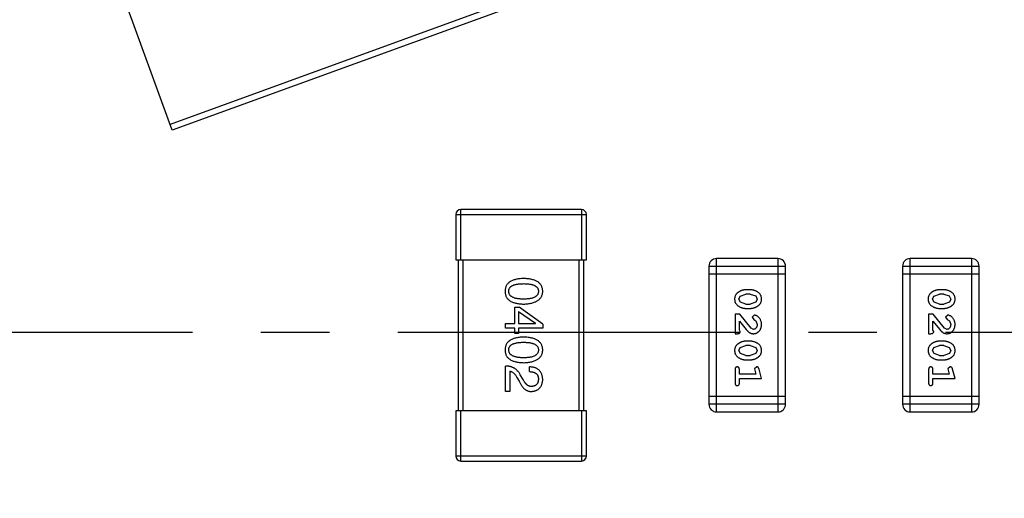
# Model space of a CAD drawing. Header units: inches. Extents: x 13 to 158, y -30 to 56.
# Tile 79 of 84: x 144.89 to 148.81, y 12.63 to 14.53. Entities that reach past the tile are written whole.
import ezdxf

# ---------------------------------------------------------------- set-up
doc = ezdxf.new("R2010")
doc.units = ezdxf.units.IN
doc.header["$LTSCALE"] = 1.21
doc.header["$MEASUREMENT"] = 0
doc.header["$PDMODE"] = 3
doc.header["$PDSIZE"] = 0.3125
doc.linetypes.add('CENTER', pattern=[0.6, 0.375, -0.075, 0.075, -0.075])
doc.layers.get('0').update_dxf_attribs({"linetype": 'CONTINUOUS'})
doc.layers.get('Defpoints').update_dxf_attribs({"linetype": 'CONTINUOUS'})
doc.layers.add('DIM', color=3, linetype='CONTINUOUS')
doc.styles.get("Standard").update_dxf_attribs({"font": 'txt', "width": 0.8})
doc.dimstyles.get("Standard").update_dxf_attribs({"dimtxt": 0.15625, "dimasz": 0.1875, "dimexe": 0.125, "dimexo": 0.0625, "dimgap": 0.09, "dimtad": 0, "dimtih": 1, "dimtoh": 1, "dimzin": 4, "dimdsep": 46, "dimtxsty": 'Standard', "dimblk": '_FILLED', "dimblk1": '_FILLED', "dimblk2": '_FILLED', "dimcen": 0.09, "dimazin": 1, "dimtp": 0.01, "dimtm": 0.01, "dimtfac": 1, "dimtofl": 0, "dimtmove": 0, "dimatfit": 3, "dimldrblk": '_FILLED', "dimfxl": 1, "dimtolj": 1, "dimtzin": 4, "dimarcsym": 0})

# ---------------------------------------------------------------- blocks, each defined once
blk = doc.blocks.new('_FILLED')
at = {"color": 0, "linetype": 'ByBlock'}
blk.add_solid([(0, 0), (-1, 0.1667), (-1, -0.1667)], dxfattribs=at)
blk = doc.blocks.new('*D12')
at = {"layer": 'Defpoints', "color": 0}
for p in [(152.6733, 13.2855), (154.8275, 13.2855), (143.1974, 2.2476)]:
    blk.add_point(p, dxfattribs=at)
at = {"layer": 'DIM', "color": 0, "lineweight": -2}
for p, q in [((152.7358, 13.2855), (154.9525, 13.2855)), ((154.8275, 12.2855), (154.8275, 9.1232)), ((154.8275, 3.2476), (154.8275, 6.4099)), ((143.2599, 2.2476), (154.9525, 2.2476))]:
    blk.add_line(p, q, dxfattribs=at)
for p, rotation in [((154.8275, 13.2855), 90), ((154.8275, 2.2476), 270)]:
    blk.add_blockref('_FILLED', p, dxfattribs=dict(at, rotation=rotation))
at = {"layer": 'DIM', "color": 0, "insert": (154.8275, 7.7666), "char_height": 1, "attachment_point": 5, "rotation": 90}
blk.add_mtext('\\A1;11.04', dxfattribs=at)
blk = doc.blocks.new('*D13')
at = {"layer": 'Defpoints', "color": 0}
for p in [(143.1961, 24.3248), (154.8275, 24.3248), (152.6733, 13.2855)]:
    blk.add_point(p, dxfattribs=at)
at = {"layer": 'DIM', "color": 0, "lineweight": -2}
for p, q in [((143.2586, 24.3248), (154.9525, 24.3248)), ((154.8275, 23.3248), (154.8275, 20.1618)), ((154.8275, 14.2855), (154.8275, 17.4485)), ((152.7358, 13.2855), (154.9525, 13.2855))]:
    blk.add_line(p, q, dxfattribs=at)
for p, rotation in [((154.8275, 24.3248), 90), ((154.8275, 13.2855), 270)]:
    blk.add_blockref('_FILLED', p, dxfattribs=dict(at, rotation=rotation))
at = {"layer": 'DIM', "color": 0, "insert": (154.8275, 18.8052), "char_height": 1, "attachment_point": 5, "rotation": 90}
blk.add_mtext('\\A1;11.04', dxfattribs=at)
blk = doc.blocks.new('*D16')
at = {"layer": 'Defpoints', "color": 0}
for p in [(114.1495, 13.2855), (150.6495, 13.2855), (150.6495, -11.8704)]:
    blk.add_point(p, dxfattribs=at)
at = {"layer": 'DIM', "color": 0, "lineweight": -2}
for p, q in [((114.1495, 13.223), (114.1495, -11.9954)), ((150.6495, 13.223), (150.6495, -11.9954)), ((115.1495, -11.8704), (130.7762, -11.8704)), ((149.6495, -11.8704), (134.0229, -11.8704))]:
    blk.add_line(p, q, dxfattribs=at)
at = {"layer": 'DIM', "color": 0, "lineweight": -2, "rotation": 180}
blk.add_blockref('_FILLED', (114.1495, -11.8704), dxfattribs=at)
at = {"layer": 'DIM', "color": 0, "lineweight": -2}
blk.add_blockref('_FILLED', (150.6495, -11.8704), dxfattribs=at)
at = {"layer": 'DIM', "color": 0, "insert": (132.3995, -11.8704), "char_height": 1, "attachment_point": 5}
blk.add_mtext('\\A1;36.50', dxfattribs=at)
blk = doc.blocks.new('*D17')
at = {"layer": 'Defpoints', "color": 0}
for p in [(114.4032, 19.1418), (111.869, 15.6788), (111.5494, 13.2855), (132.3995, 13.2855), (152.6733, 13.2855)]:
    blk.add_point(p, dxfattribs=at)
at = {"layer": 'DIM', "color": 0, "lineweight": -2}
blk.add_line((114.3438, 19.1612), (112.6256, 19.7203), dxfattribs=at)
for start, end in [(164.74645, 168.51927), (173.45493, 177.22774)]:
    blk.add_arc((132.3995, 13.2855), 20.6696, start, end, dxfattribs=at)
for p, rotation in [((112.7445, 19.6816), 73.36032661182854), ((111.73, 13.2855), 268.6138716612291)]:
    blk.add_blockref('_FILLED', p, dxfattribs=dict(at, rotation=rotation))
at = {"layer": 'DIM', "color": 0, "insert": (111.9852, 16.5235), "char_height": 1, "attachment_point": 5, "rotation": 80.9871}
blk.add_mtext('\\A1;18%%d', dxfattribs=at)
blk = doc.blocks.new('*D19')
at = {"layer": 'Defpoints', "color": 0}
for p in [(139.5745, 27.0241), (153.8441, 13.2855), (157.4014, 13.2855)]:
    blk.add_point(p, dxfattribs=at)
at = {"layer": 'DIM', "color": 0, "lineweight": -2}
for p, q in [((139.637, 27.0241), (157.5264, 27.0241)), ((157.4014, 26.0241), (157.4014, 21.3114)), ((157.4014, 14.2855), (157.4014, 18.9981)), ((153.9066, 13.2855), (157.5264, 13.2855))]:
    blk.add_line(p, q, dxfattribs=at)
for p, rotation in [((157.4014, 27.0241), 90), ((157.4014, 13.2855), 270)]:
    blk.add_blockref('_FILLED', p, dxfattribs=dict(at, rotation=rotation))
at = {"layer": 'DIM', "color": 0, "insert": (157.4014, 20.1548), "char_height": 1, "attachment_point": 5, "rotation": 90}
blk.add_mtext('\\A1;13.7', dxfattribs=at)

msp = doc.modelspace()

# ---------------------------------------------------------------- linework, layer by layer
at = {"color": 6, "linetype": 'Continuous'}
for p, q in [((145.5002, 14.0884), (142.8838, 21.277)), ((148.1228, 15.0695), (145.4917, 14.1119)), ((147.5675, 14.8408), (145.5002, 14.0884)), ((146.6275, 13.7534), (146.6275, 13.5734)), ((146.6275, 13.7534), (147.1475, 13.7534)), ((146.6475, 13.5734), (146.6475, 13.7734)), ((147.1275, 13.7734), (146.6475, 13.7734)), ((147.1275, 13.7734), (147.1275, 13.5734)), ((147.1475, 13.5734), (147.1475, 13.7534)), ((146.6275, 13.5734), (147.1475, 13.5734)), ((146.6375, 13.5734), (146.6375, 12.9734)), ((146.6575, 12.9734), (146.6575, 13.5734)), ((147.1175, 13.5734), (147.1175, 12.9734)), ((147.1375, 12.9734), (147.1375, 13.5734)), ((147.9094, 13.5782), (147.6656, 13.5782)), ((147.6656, 12.9686), (147.6656, 13.5782)), ((147.9094, 13.5782), (147.9094, 12.9686)), ((148.6794, 13.5782), (148.4356, 13.5782)), ((148.4356, 12.9686), (148.4356, 13.5782)), ((148.6794, 13.5782), (148.6794, 12.9686)), ((147.6351, 13.5478), (147.9399, 13.5478)), ((147.6351, 13.5478), (147.6351, 12.9991)), ((147.6351, 13.5173), (147.9399, 13.5173)), ((147.9399, 12.9991), (147.9399, 13.5478)), ((148.4051, 13.5478), (148.7099, 13.5478)), ((148.4051, 13.5478), (148.4051, 12.9991)), ((148.4051, 13.5173), (148.7099, 13.5173)), ((148.7099, 12.9991), (148.7099, 13.5478)), ((147.7598, 13.4294), (147.7821, 13.4371)), ((147.7995, 13.4544), (147.7818, 13.4544)), ((147.7993, 13.4371), (147.7821, 13.4371)), ((147.7993, 13.4371), (147.8211, 13.4298)), ((148.5298, 13.4294), (148.5521, 13.4371)), ((148.5695, 13.4544), (148.5518, 13.4544)), ((148.5693, 13.4371), (148.5521, 13.4371)), ((148.5693, 13.4371), (148.591, 13.4298)), ((147.7545, 13.4173), (147.7598, 13.4294)), ((147.7603, 13.405), (147.7545, 13.4173)), ((147.7821, 13.3977), (147.7603, 13.405)), ((147.7821, 13.3977), (147.7993, 13.3977)), ((147.8216, 13.4053), (147.7993, 13.3977)), ((147.8211, 13.4298), (147.8269, 13.4174)), ((147.8269, 13.4174), (147.8216, 13.4053)), ((148.5245, 13.4173), (148.5298, 13.4294)), ((148.5303, 13.405), (148.5245, 13.4173)), ((148.5521, 13.3977), (148.5303, 13.405)), ((148.5521, 13.3977), (148.5693, 13.3977)), ((148.5916, 13.4053), (148.5693, 13.3977)), ((148.591, 13.4298), (148.5968, 13.4174)), ((148.5968, 13.4174), (148.5916, 13.4053)), ((146.8623, 13.3203), (146.8623, 13.3851)), ((146.8623, 13.3851), (146.8803, 13.3851)), ((146.8778, 13.3679), (146.8778, 13.3203)), ((146.8778, 13.3679), (146.9451, 13.3211)), ((146.9737, 13.3179), (146.8803, 13.3851)), ((147.7818, 13.3804), (147.7995, 13.3804)), ((148.5518, 13.3804), (148.5695, 13.3804)), ((146.8262, 13.3023), (146.8262, 13.3203)), ((146.8262, 13.3203), (146.8623, 13.3203)), ((146.8778, 13.3203), (146.9451, 13.3203)), ((146.9451, 13.3203), (146.9451, 13.3211)), ((147.7576, 13.3568), (147.7388, 13.3568)), ((147.7388, 13.3568), (147.7388, 13.2797)), ((147.7561, 13.2939), (147.7561, 13.3301)), ((147.7561, 13.3301), (147.7831, 13.2965)), ((147.8026, 13.3018), (147.7576, 13.3568)), ((147.8148, 13.3537), (147.8064, 13.3449)), ((147.8064, 13.3449), (147.813, 13.3364)), ((147.813, 13.3364), (147.8215, 13.3314)), ((147.8215, 13.3314), (147.8269, 13.3165)), ((148.5276, 13.3568), (148.5087, 13.3568)), ((148.5087, 13.3568), (148.5087, 13.2797)), ((148.5261, 13.2939), (148.5261, 13.3301)), ((148.5261, 13.3301), (148.5531, 13.2965)), ((148.5726, 13.3018), (148.5276, 13.3568)), ((148.5848, 13.3537), (148.5764, 13.3449)), ((148.5764, 13.3449), (148.583, 13.3364)), ((148.583, 13.3364), (148.5915, 13.3314)), ((148.5915, 13.3314), (148.5968, 13.3165)), ((146.8623, 13.3023), (146.8262, 13.3023)), ((146.8623, 13.2802), (146.8623, 13.3023)), ((146.8778, 13.2802), (146.8623, 13.2802)), ((146.8778, 13.3023), (146.8778, 13.2802)), ((146.9737, 13.3023), (146.8778, 13.3023)), ((146.9737, 13.3179), (146.9737, 13.3023)), ((147.7388, 13.2797), (147.7466, 13.2797)), ((147.7592, 13.2884), (147.7561, 13.2939)), ((147.8123, 13.297), (147.8026, 13.3018)), ((148.5087, 13.2797), (148.5166, 13.2797)), ((148.5292, 13.2884), (148.5261, 13.2939)), ((148.5823, 13.297), (148.5726, 13.3018)), ((147.7995, 13.2499), (147.7818, 13.2499)), ((148.5695, 13.2499), (148.5518, 13.2499)), ((147.7545, 13.2128), (147.7598, 13.2249)), ((147.7603, 13.2005), (147.7545, 13.2128)), ((147.7598, 13.2249), (147.7821, 13.2325)), ((147.7821, 13.1932), (147.7603, 13.2005)), ((147.7993, 13.2325), (147.7821, 13.2325)), ((147.7993, 13.2325), (147.8211, 13.2253)), ((147.8216, 13.2008), (147.7993, 13.1932)), ((147.8211, 13.2253), (147.8269, 13.2129)), ((147.8269, 13.2129), (147.8216, 13.2008)), ((148.5245, 13.2128), (148.5298, 13.2249)), ((148.5303, 13.2005), (148.5245, 13.2128)), ((148.5298, 13.2249), (148.5521, 13.2325)), ((148.5521, 13.1932), (148.5303, 13.2005)), ((148.5693, 13.2325), (148.5521, 13.2325)), ((148.5693, 13.2325), (148.591, 13.2253)), ((148.5916, 13.2008), (148.5693, 13.1932)), ((148.591, 13.2253), (148.5968, 13.2129)), ((148.5968, 13.2129), (148.5916, 13.2008)), ((147.7818, 13.1759), (147.7995, 13.1759)), ((147.7821, 13.1932), (147.7993, 13.1932)), ((148.5518, 13.1759), (148.5695, 13.1759)), ((148.5521, 13.1932), (148.5693, 13.1932)), ((146.8262, 13.0503), (146.8262, 13.1511)), ((146.8434, 13.1306), (146.8434, 13.0503)), ((146.9205, 13.129), (146.9205, 13.1478)), ((147.7388, 13.1366), (147.7388, 13.0847)), ((147.7561, 13.1193), (147.7561, 13.1366)), ((147.8251, 13.1476), (147.8158, 13.1397)), ((147.8158, 13.1397), (147.8169, 13.1343)), ((147.8169, 13.1343), (147.821, 13.1193)), ((147.8442, 13.102), (147.8343, 13.1385)), ((148.5087, 13.1366), (148.5087, 13.0847)), ((148.5261, 13.1193), (148.5261, 13.1366)), ((148.5951, 13.1476), (148.5858, 13.1397)), ((148.5858, 13.1397), (148.5869, 13.1343)), ((148.5869, 13.1343), (148.591, 13.1193)), ((148.6141, 13.102), (148.6043, 13.1385)), ((146.8713, 13.106), (146.8803, 13.0904)), ((146.8959, 13.097), (146.8844, 13.1167)), ((147.821, 13.1193), (147.7561, 13.1193)), ((147.7561, 13.102), (147.8442, 13.102)), ((147.7561, 13.0847), (147.7561, 13.102)), ((148.591, 13.1193), (148.5261, 13.1193)), ((148.5261, 13.102), (148.6141, 13.102)), ((148.5261, 13.0847), (148.5261, 13.102)), ((146.8434, 13.0503), (146.8262, 13.0503)), ((147.9399, 13.0296), (147.6351, 13.0296)), ((148.7099, 13.0296), (148.4051, 13.0296)), ((146.6275, 12.9734), (146.6275, 12.7934)), ((147.1475, 12.9734), (146.6275, 12.9734)), ((146.6475, 12.7734), (146.6475, 12.9734)), ((147.1275, 12.9734), (147.1275, 12.7734)), ((147.1475, 12.7934), (147.1475, 12.9734)), ((147.9399, 12.9991), (147.6351, 12.9991)), ((147.6656, 12.9686), (147.9094, 12.9686)), ((148.7099, 12.9991), (148.4051, 12.9991)), ((148.4356, 12.9686), (148.6794, 12.9686)), ((147.1475, 12.7934), (146.6275, 12.7934)), ((146.6475, 12.7734), (147.1275, 12.7734))]:
    msp.add_line(p, q, dxfattribs=at)
at = {"color": 4, "linetype": 'CENTER', "ltscale": 3}
msp.add_line((111.5494, 13.2855), (152.6733, 13.2855), dxfattribs=at)
at = {"color": 6, "linetype": 'Continuous'}
for centre, radius, start, end in [((146.6475, 13.7534), 0.02, 90, 180), ((147.1275, 13.7534), 0.02, 0, 90), ((147.6656, 13.5478), 0.0305, 90, 180), ((147.9094, 13.5478), 0.0305, 0, 90), ((148.4356, 13.5478), 0.0305, 90, 180), ((148.6794, 13.5478), 0.0305, 0, 90), ((147.6656, 12.9991), 0.0305, 180, 270), ((147.9094, 12.9991), 0.0305, 270, 0), ((148.4356, 12.9991), 0.0305, 180, 270), ((148.6794, 12.9991), 0.0305, 270, 0), ((146.6475, 12.7934), 0.02, 180, 270), ((147.1275, 12.7934), 0.02, 270, 0)]:
    msp.add_arc(centre, radius, start, end, dxfattribs=at)
for points, knots in [([(146.8975, 13.4992), (146.8946, 13.4991), (146.8889, 13.4989), (146.8806, 13.4981), (146.8728, 13.497), (146.8657, 13.4955), (146.8591, 13.4936), (146.853, 13.4914), (146.8475, 13.4888), (146.8426, 13.4858), (146.8382, 13.4824), (146.8344, 13.4787), (146.8312, 13.4745), (146.8285, 13.47), (146.8265, 13.4651), (146.825, 13.4599), (146.824, 13.4542), (146.8238, 13.4504), (146.8237, 13.4484)], [0, 0, 0, 0, 0.087693, 0.170223, 0.247496, 0.319826, 0.387768, 0.451403, 0.511459, 0.568358, 0.622671, 0.675251, 0.726739, 0.778422, 0.830759, 0.884394, 0.940865, 1, 1, 1, 1]), ([(146.8385, 13.4484), (146.8385, 13.4496), (146.8386, 13.452), (146.8393, 13.4555), (146.8405, 13.4587), (146.8422, 13.4617), (146.8442, 13.4645), (146.8468, 13.467), (146.8498, 13.4692), (146.8533, 13.4712), (146.8572, 13.473), (146.8616, 13.4746), (146.8665, 13.4758), (146.8718, 13.4769), (146.8776, 13.4777), (146.8838, 13.4783), (146.8905, 13.4786), (146.8951, 13.4787), (146.8975, 13.4787)], [0, 0, 0, 0, 0.049766, 0.097012, 0.143225, 0.188786, 0.235079, 0.282962, 0.333687, 0.387747, 0.445963, 0.508657, 0.576545, 0.649868, 0.72822, 0.812712, 0.903543, 1, 1, 1, 1]), ([(146.9737, 13.4484), (146.9737, 13.4504), (146.9735, 13.4542), (146.9725, 13.4599), (146.9709, 13.4651), (146.9688, 13.47), (146.966, 13.4746), (146.9627, 13.4787), (146.9588, 13.4824), (146.9543, 13.4858), (146.9492, 13.4888), (146.9435, 13.4914), (146.9372, 13.4937), (146.9304, 13.4955), (146.923, 13.497), (146.915, 13.4981), (146.9065, 13.4989), (146.9006, 13.4991), (146.8975, 13.4992)], [0, 0, 0, 0, 0.057911, 0.113262, 0.165956, 0.217443, 0.268511, 0.319665, 0.372, 0.426129, 0.483365, 0.543779, 0.607756, 0.676562, 0.749704, 0.827713, 0.911177, 1, 1, 1, 1]), ([(146.8975, 13.4787), (146.8999, 13.4787), (146.9045, 13.4786), (146.9112, 13.4783), (146.9174, 13.4777), (146.9232, 13.4769), (146.9285, 13.4758), (146.9334, 13.4746), (146.9378, 13.473), (146.9417, 13.4712), (146.9452, 13.4692), (146.9482, 13.467), (146.9508, 13.4644), (146.9529, 13.4617), (146.9546, 13.4587), (146.9557, 13.4555), (146.9564, 13.452), (146.9565, 13.4496), (146.9565, 13.4484)], [0, 0, 0, 0, 0.096452, 0.187278, 0.271765, 0.350519, 0.423437, 0.491321, 0.554011, 0.612224, 0.666281, 0.717003, 0.764884, 0.811423, 0.856783, 0.902993, 0.950236, 1, 1, 1, 1]), ([(146.8237, 13.4484), (146.8238, 13.4464), (146.824, 13.4425), (146.825, 13.4369), (146.8265, 13.4316), (146.8285, 13.4267), (146.8312, 13.4222), (146.8344, 13.4181), (146.8382, 13.4143), (146.8426, 13.4109), (146.8475, 13.4079), (146.853, 13.4053), (146.8591, 13.4031), (146.8657, 13.4012), (146.8728, 13.3997), (146.8806, 13.3986), (146.8889, 13.3979), (146.8946, 13.3977), (146.8975, 13.3976)], [0, 0, 0, 0, 0.059134, 0.115603, 0.169236, 0.221572, 0.273254, 0.32474, 0.377319, 0.431815, 0.488555, 0.548609, 0.612242, 0.680182, 0.75251, 0.829782, 0.91231, 1, 1, 1, 1]), ([(146.8975, 13.4172), (146.8952, 13.4172), (146.8906, 13.4173), (146.884, 13.4177), (146.8778, 13.4183), (146.8721, 13.4191), (146.8669, 13.4202), (146.862, 13.4215), (146.8576, 13.4231), (146.8537, 13.4249), (146.8502, 13.427), (146.8472, 13.4293), (146.8446, 13.4319), (146.8424, 13.4347), (146.8408, 13.4378), (146.8395, 13.4411), (146.8387, 13.4447), (146.8386, 13.4471), (146.8385, 13.4484)], [0, 0, 0, 0, 0.094834, 0.184067, 0.267029, 0.344713, 0.417334, 0.484367, 0.546941, 0.604717, 0.65953, 0.710539, 0.759381, 0.806382, 0.853027, 0.900623, 0.949121, 1, 1, 1, 1]), ([(146.8975, 13.3976), (146.9005, 13.3977), (146.9064, 13.3979), (146.9149, 13.3988), (146.9228, 13.4), (146.9301, 13.4015), (146.9369, 13.4034), (146.9431, 13.4057), (146.9488, 13.4083), (146.9538, 13.4114), (146.9584, 13.4147), (146.9623, 13.4185), (146.9657, 13.4226), (146.9685, 13.427), (146.9707, 13.4319), (146.9723, 13.437), (146.9734, 13.4426), (146.9736, 13.4464), (146.9737, 13.4484)], [0, 0, 0, 0, 0.088475, 0.171606, 0.249595, 0.322626, 0.391327, 0.455765, 0.516374, 0.573675, 0.628522, 0.681161, 0.732559, 0.783563, 0.83504, 0.887639, 0.942585, 1, 1, 1, 1]), ([(146.9565, 13.4484), (146.9565, 13.4471), (146.9564, 13.4447), (146.9557, 13.4411), (146.9546, 13.4378), (146.9529, 13.4347), (146.9508, 13.4319), (146.9483, 13.4293), (146.9452, 13.427), (146.9417, 13.4249), (146.9378, 13.4231), (146.9334, 13.4215), (146.9285, 13.4202), (146.9232, 13.4191), (146.9174, 13.4183), (146.9112, 13.4177), (146.9045, 13.4173), (146.8999, 13.4172), (146.8975, 13.4172)], [0, 0, 0, 0, 0.050604, 0.098688, 0.145699, 0.191791, 0.238625, 0.286717, 0.337546, 0.391814, 0.449755, 0.512106, 0.579685, 0.652048, 0.730262, 0.814146, 0.904281, 1, 1, 1, 1]), ([(147.7818, 13.4544), (147.7807, 13.4543), (147.7786, 13.4543), (147.7754, 13.454), (147.7723, 13.4535), (147.7692, 13.4528), (147.7662, 13.4519), (147.7632, 13.4508), (147.7602, 13.4496), (147.7573, 13.4481), (147.7546, 13.4465), (147.752, 13.4449), (147.7497, 13.4432), (147.7476, 13.4416), (147.7458, 13.4399), (147.7441, 13.4382), (147.7427, 13.4365), (147.7411, 13.4341), (147.7395, 13.4309), (147.7382, 13.4267), (147.7373, 13.4221), (147.7372, 13.419), (147.7372, 13.4173)], [0, 0, 0, 0, 0.049886, 0.09882, 0.148132, 0.19689, 0.246038, 0.295176, 0.345305, 0.395692, 0.445312, 0.491875, 0.535813, 0.577009, 0.616081, 0.652689, 0.687585, 0.720206, 0.785062, 0.85223, 0.923759, 1, 1, 1, 1]), ([(147.8442, 13.4176), (147.8441, 13.419), (147.844, 13.4218), (147.8433, 13.4259), (147.8422, 13.4297), (147.8406, 13.4333), (147.8386, 13.4366), (147.8361, 13.4397), (147.8331, 13.4424), (147.8297, 13.4449), (147.8261, 13.4471), (147.8224, 13.449), (147.8187, 13.4507), (147.815, 13.452), (147.8112, 13.4531), (147.8073, 13.4538), (147.8034, 13.4543), (147.8009, 13.4543), (147.7995, 13.4544)], [0, 0, 0, 0, 0.06692, 0.130834, 0.19258, 0.252759, 0.312631, 0.373411, 0.436359, 0.501894, 0.568244, 0.632472, 0.69556, 0.757163, 0.818592, 0.878885, 0.939235, 1, 1, 1, 1]), ([(148.5518, 13.4544), (148.5507, 13.4543), (148.5486, 13.4543), (148.5454, 13.454), (148.5423, 13.4535), (148.5392, 13.4528), (148.5361, 13.4519), (148.5332, 13.4508), (148.5302, 13.4496), (148.5273, 13.4481), (148.5246, 13.4465), (148.522, 13.4449), (148.5197, 13.4432), (148.5176, 13.4416), (148.5158, 13.4399), (148.5141, 13.4382), (148.5127, 13.4365), (148.5111, 13.4341), (148.5095, 13.4309), (148.5081, 13.4267), (148.5073, 13.4221), (148.5072, 13.419), (148.5072, 13.4173)], [0, 0, 0, 0, 0.049886, 0.09882, 0.148132, 0.19689, 0.246038, 0.295176, 0.345305, 0.395692, 0.445312, 0.491875, 0.535813, 0.577009, 0.616081, 0.652689, 0.687585, 0.720206, 0.785062, 0.85223, 0.923759, 1, 1, 1, 1]), ([(148.6141, 13.4176), (148.6141, 13.419), (148.614, 13.4218), (148.6133, 13.4259), (148.6122, 13.4297), (148.6106, 13.4333), (148.6086, 13.4366), (148.606, 13.4397), (148.6031, 13.4424), (148.5997, 13.4449), (148.5961, 13.4471), (148.5924, 13.449), (148.5887, 13.4507), (148.5849, 13.452), (148.5811, 13.4531), (148.5773, 13.4538), (148.5734, 13.4543), (148.5708, 13.4543), (148.5695, 13.4544)], [0, 0, 0, 0, 0.06692, 0.130834, 0.19258, 0.252759, 0.312631, 0.373411, 0.436359, 0.501894, 0.568244, 0.632472, 0.69556, 0.757163, 0.818592, 0.878885, 0.939235, 1, 1, 1, 1]), ([(147.7372, 13.4173), (147.7372, 13.4159), (147.7373, 13.4131), (147.738, 13.409), (147.7391, 13.4051), (147.7407, 13.4016), (147.7427, 13.3982), (147.7453, 13.3952), (147.7482, 13.3924), (147.7516, 13.3899), (147.7552, 13.3877), (147.7589, 13.3858), (147.7626, 13.3841), (147.7663, 13.3828), (147.7702, 13.3817), (147.774, 13.381), (147.7779, 13.3805), (147.7805, 13.3805), (147.7818, 13.3804)], [0, 0, 0, 0, 0.067217, 0.131051, 0.19272, 0.252824, 0.312745, 0.373449, 0.436041, 0.501494, 0.567761, 0.632087, 0.695096, 0.757109, 0.817993, 0.878657, 0.939311, 1, 1, 1, 1]), ([(147.7995, 13.3804), (147.8006, 13.3804), (147.8028, 13.3805), (147.806, 13.3808), (147.8091, 13.3813), (147.8122, 13.382), (147.8152, 13.3829), (147.8183, 13.384), (147.8212, 13.3853), (147.8241, 13.3868), (147.8268, 13.3884), (147.8294, 13.39), (147.8317, 13.3917), (147.8338, 13.3934), (147.8357, 13.3951), (147.8373, 13.3968), (147.8387, 13.3985), (147.8403, 13.4009), (147.8419, 13.4041), (147.8432, 13.4082), (147.844, 13.4128), (147.8441, 13.4159), (147.8442, 13.4176)], [0, 0, 0, 0, 0.049855, 0.099516, 0.148482, 0.19758, 0.246804, 0.296268, 0.346517, 0.397047, 0.446826, 0.49336, 0.537801, 0.579207, 0.617974, 0.654833, 0.689171, 0.722088, 0.786392, 0.853518, 0.924186, 1, 1, 1, 1]), ([(148.5072, 13.4173), (148.5072, 13.4159), (148.5073, 13.4131), (148.508, 13.409), (148.5091, 13.4051), (148.5107, 13.4016), (148.5127, 13.3982), (148.5153, 13.3952), (148.5182, 13.3924), (148.5216, 13.3899), (148.5252, 13.3877), (148.5289, 13.3858), (148.5326, 13.3841), (148.5363, 13.3828), (148.5401, 13.3817), (148.544, 13.381), (148.5479, 13.3805), (148.5505, 13.3805), (148.5518, 13.3804)], [0, 0, 0, 0, 0.067217, 0.131051, 0.19272, 0.252824, 0.312745, 0.373449, 0.436041, 0.501494, 0.567761, 0.632087, 0.695096, 0.757109, 0.817993, 0.878657, 0.939311, 1, 1, 1, 1]), ([(148.5695, 13.3804), (148.5706, 13.3804), (148.5728, 13.3805), (148.5759, 13.3808), (148.5791, 13.3813), (148.5822, 13.382), (148.5852, 13.3829), (148.5882, 13.384), (148.5912, 13.3853), (148.5941, 13.3868), (148.5968, 13.3884), (148.5994, 13.39), (148.6017, 13.3917), (148.6038, 13.3934), (148.6057, 13.3951), (148.6073, 13.3968), (148.6087, 13.3985), (148.6103, 13.4009), (148.6119, 13.4041), (148.6132, 13.4082), (148.614, 13.4128), (148.6141, 13.4159), (148.6141, 13.4176)], [0, 0, 0, 0, 0.049855, 0.099516, 0.148482, 0.19758, 0.246804, 0.296268, 0.346517, 0.397047, 0.446826, 0.49336, 0.537801, 0.579207, 0.617974, 0.654833, 0.689171, 0.722088, 0.786392, 0.853518, 0.924186, 1, 1, 1, 1]), ([(147.8442, 13.3164), (147.8441, 13.3181), (147.844, 13.3215), (147.8431, 13.3264), (147.8417, 13.3312), (147.8397, 13.3356), (147.8373, 13.3398), (147.8344, 13.3434), (147.8312, 13.3466), (147.8276, 13.3491), (147.824, 13.3511), (147.8207, 13.3525), (147.8177, 13.3535), (147.8157, 13.3536), (147.8148, 13.3537)], [0, 0, 0, 0, 0.098286, 0.193983, 0.289056, 0.384352, 0.477435, 0.566197, 0.652355, 0.737986, 0.818188, 0.887401, 0.94802, 1, 1, 1, 1]), ([(148.6141, 13.3164), (148.6141, 13.3181), (148.614, 13.3215), (148.6131, 13.3264), (148.6117, 13.3312), (148.6097, 13.3356), (148.6073, 13.3398), (148.6044, 13.3434), (148.6012, 13.3466), (148.5976, 13.3491), (148.594, 13.3511), (148.5907, 13.3525), (148.5877, 13.3535), (148.5857, 13.3536), (148.5848, 13.3537)], [0, 0, 0, 0, 0.098286, 0.193983, 0.289056, 0.384352, 0.477435, 0.566197, 0.652355, 0.737986, 0.818188, 0.887401, 0.94802, 1, 1, 1, 1]), ([(147.7466, 13.2797), (147.7477, 13.2798), (147.7497, 13.2798), (147.7524, 13.2802), (147.7546, 13.2809), (147.7564, 13.282), (147.7577, 13.2833), (147.7586, 13.2848), (147.7591, 13.2865), (147.7592, 13.2878), (147.7592, 13.2884)], [0, 0, 0, 0, 0.1844, 0.34094, 0.473574, 0.586824, 0.690029, 0.789175, 0.890445, 1, 1, 1, 1]), ([(147.7831, 13.2965), (147.7839, 13.2956), (147.7854, 13.2939), (147.7876, 13.2916), (147.7897, 13.2895), (147.7917, 13.2876), (147.7935, 13.286), (147.7953, 13.2846), (147.797, 13.2835), (147.799, 13.2824), (147.8016, 13.2813), (147.8047, 13.2804), (147.808, 13.2798), (147.8103, 13.2798), (147.8114, 13.2797)], [0, 0, 0, 0, 0.103002, 0.197728, 0.285279, 0.365235, 0.437224, 0.502446, 0.560545, 0.611446, 0.707576, 0.80349, 0.900532, 1, 1, 1, 1]), ([(147.8114, 13.2797), (147.8125, 13.2798), (147.8147, 13.2799), (147.8179, 13.2803), (147.821, 13.2811), (147.824, 13.2823), (147.8269, 13.2837), (147.8296, 13.2855), (147.8322, 13.2876), (147.8346, 13.29), (147.8369, 13.2927), (147.8388, 13.2955), (147.8405, 13.2986), (147.8418, 13.3018), (147.8429, 13.3052), (147.8436, 13.3088), (147.8441, 13.3125), (147.8441, 13.3151), (147.8442, 13.3164)], [0, 0, 0, 0, 0.060981, 0.120256, 0.178148, 0.236115, 0.293993, 0.352864, 0.413358, 0.476056, 0.539296, 0.602396, 0.665116, 0.728325, 0.792919, 0.859317, 0.928302, 1, 1, 1, 1]), ([(147.8269, 13.3165), (147.8268, 13.3151), (147.8267, 13.3124), (147.8259, 13.3086), (147.8245, 13.3052), (147.8226, 13.3024), (147.8203, 13.3), (147.8178, 13.2983), (147.8151, 13.2973), (147.8133, 13.2971), (147.8123, 13.297)], [0, 0, 0, 0, 0.156344, 0.299348, 0.4327, 0.561, 0.682299, 0.791883, 0.89611, 1, 1, 1, 1]), ([(148.5166, 13.2797), (148.5177, 13.2798), (148.5197, 13.2798), (148.5224, 13.2802), (148.5246, 13.2809), (148.5263, 13.282), (148.5276, 13.2833), (148.5285, 13.2848), (148.5291, 13.2865), (148.5292, 13.2878), (148.5292, 13.2884)], [0, 0, 0, 0, 0.1844, 0.34094, 0.473574, 0.586824, 0.690029, 0.789175, 0.890445, 1, 1, 1, 1]), ([(148.5531, 13.2965), (148.5539, 13.2956), (148.5553, 13.2939), (148.5576, 13.2916), (148.5597, 13.2895), (148.5617, 13.2876), (148.5635, 13.286), (148.5653, 13.2846), (148.5669, 13.2835), (148.569, 13.2824), (148.5716, 13.2813), (148.5747, 13.2804), (148.578, 13.2798), (148.5803, 13.2798), (148.5814, 13.2797)], [0, 0, 0, 0, 0.103002, 0.197728, 0.285279, 0.365235, 0.437224, 0.502446, 0.560545, 0.611446, 0.707576, 0.80349, 0.900532, 1, 1, 1, 1]), ([(148.5814, 13.2797), (148.5825, 13.2798), (148.5847, 13.2799), (148.5879, 13.2803), (148.591, 13.2811), (148.594, 13.2823), (148.5969, 13.2837), (148.5996, 13.2855), (148.6022, 13.2876), (148.6046, 13.29), (148.6068, 13.2927), (148.6088, 13.2955), (148.6105, 13.2986), (148.6118, 13.3018), (148.6128, 13.3052), (148.6136, 13.3088), (148.6141, 13.3125), (148.6141, 13.3151), (148.6141, 13.3164)], [0, 0, 0, 0, 0.060981, 0.120256, 0.178148, 0.236115, 0.293993, 0.352864, 0.413358, 0.476056, 0.539296, 0.602396, 0.665116, 0.728325, 0.792919, 0.859317, 0.928302, 1, 1, 1, 1]), ([(148.5968, 13.3165), (148.5968, 13.3151), (148.5967, 13.3124), (148.5959, 13.3086), (148.5945, 13.3052), (148.5926, 13.3024), (148.5903, 13.3), (148.5878, 13.2983), (148.5851, 13.2973), (148.5833, 13.2971), (148.5823, 13.297)], [0, 0, 0, 0, 0.156344, 0.299348, 0.4327, 0.561, 0.682299, 0.791883, 0.89611, 1, 1, 1, 1]), ([(146.8975, 13.266), (146.8946, 13.2659), (146.8889, 13.2657), (146.8806, 13.265), (146.8728, 13.2639), (146.8657, 13.2624), (146.8591, 13.2605), (146.853, 13.2582), (146.8475, 13.2557), (146.8426, 13.2526), (146.8382, 13.2493), (146.8344, 13.2455), (146.8312, 13.2414), (146.8285, 13.2369), (146.8265, 13.232), (146.825, 13.2267), (146.824, 13.2211), (146.8238, 13.2172), (146.8237, 13.2152)], [0, 0, 0, 0, 0.087693, 0.170223, 0.247496, 0.319826, 0.387768, 0.451403, 0.511459, 0.568358, 0.622671, 0.675251, 0.726739, 0.778422, 0.830759, 0.884394, 0.940865, 1, 1, 1, 1]), ([(146.8385, 13.2152), (146.8385, 13.2164), (146.8386, 13.2188), (146.8393, 13.2223), (146.8405, 13.2256), (146.8422, 13.2285), (146.8442, 13.2313), (146.8468, 13.2338), (146.8498, 13.2361), (146.8533, 13.2381), (146.8572, 13.2399), (146.8616, 13.2414), (146.8665, 13.2426), (146.8718, 13.2438), (146.8776, 13.2446), (146.8838, 13.2451), (146.8905, 13.2455), (146.8951, 13.2455), (146.8975, 13.2455)], [0, 0, 0, 0, 0.049766, 0.097012, 0.143225, 0.188786, 0.235079, 0.282962, 0.333687, 0.387747, 0.445963, 0.508657, 0.576545, 0.649868, 0.72822, 0.812712, 0.903543, 1, 1, 1, 1]), ([(146.9737, 13.2152), (146.9737, 13.2172), (146.9735, 13.2211), (146.9725, 13.2267), (146.9709, 13.232), (146.9688, 13.2369), (146.966, 13.2414), (146.9627, 13.2455), (146.9588, 13.2493), (146.9543, 13.2526), (146.9492, 13.2557), (146.9435, 13.2582), (146.9372, 13.2605), (146.9304, 13.2624), (146.923, 13.2639), (146.915, 13.265), (146.9065, 13.2657), (146.9006, 13.2659), (146.8975, 13.266)], [0, 0, 0, 0, 0.057911, 0.113262, 0.165956, 0.217443, 0.268511, 0.319665, 0.372, 0.426129, 0.483365, 0.543779, 0.607756, 0.676562, 0.749704, 0.827713, 0.911177, 1, 1, 1, 1]), ([(146.8975, 13.2455), (146.8999, 13.2455), (146.9045, 13.2455), (146.9112, 13.2451), (146.9174, 13.2445), (146.9232, 13.2438), (146.9285, 13.2426), (146.9334, 13.2414), (146.9378, 13.2399), (146.9417, 13.2381), (146.9452, 13.2361), (146.9482, 13.2338), (146.9508, 13.2313), (146.9529, 13.2286), (146.9546, 13.2256), (146.9557, 13.2223), (146.9564, 13.2188), (146.9565, 13.2164), (146.9565, 13.2152)], [0, 0, 0, 0, 0.096452, 0.187278, 0.271765, 0.350519, 0.423437, 0.491321, 0.554011, 0.612224, 0.666281, 0.717003, 0.764884, 0.811423, 0.856783, 0.902993, 0.950236, 1, 1, 1, 1]), ([(147.7818, 13.2499), (147.7807, 13.2498), (147.7786, 13.2498), (147.7754, 13.2495), (147.7723, 13.249), (147.7692, 13.2483), (147.7662, 13.2474), (147.7632, 13.2463), (147.7602, 13.245), (147.7573, 13.2436), (147.7546, 13.242), (147.752, 13.2404), (147.7497, 13.2387), (147.7476, 13.2371), (147.7458, 13.2354), (147.7441, 13.2337), (147.7427, 13.2319), (147.7411, 13.2296), (147.7395, 13.2264), (147.7382, 13.2222), (147.7373, 13.2176), (147.7372, 13.2144), (147.7372, 13.2128)], [0, 0, 0, 0, 0.049886, 0.09882, 0.148132, 0.19689, 0.246038, 0.295176, 0.345305, 0.395692, 0.445312, 0.491875, 0.535813, 0.577009, 0.616081, 0.652689, 0.687585, 0.720206, 0.785062, 0.85223, 0.923759, 1, 1, 1, 1]), ([(147.8442, 13.2131), (147.8441, 13.2145), (147.844, 13.2173), (147.8433, 13.2214), (147.8422, 13.2252), (147.8406, 13.2288), (147.8386, 13.2321), (147.8361, 13.2351), (147.8331, 13.2379), (147.8297, 13.2404), (147.8261, 13.2426), (147.8224, 13.2445), (147.8187, 13.2462), (147.815, 13.2475), (147.8112, 13.2486), (147.8073, 13.2493), (147.8034, 13.2498), (147.8009, 13.2498), (147.7995, 13.2499)], [0, 0, 0, 0, 0.06692, 0.130834, 0.19258, 0.252759, 0.312631, 0.373411, 0.436359, 0.501894, 0.568244, 0.632472, 0.69556, 0.757163, 0.818592, 0.878885, 0.939235, 1, 1, 1, 1]), ([(148.5518, 13.2499), (148.5507, 13.2498), (148.5486, 13.2498), (148.5454, 13.2495), (148.5423, 13.249), (148.5392, 13.2483), (148.5361, 13.2474), (148.5332, 13.2463), (148.5302, 13.245), (148.5273, 13.2436), (148.5246, 13.242), (148.522, 13.2404), (148.5197, 13.2387), (148.5176, 13.2371), (148.5158, 13.2354), (148.5141, 13.2337), (148.5127, 13.2319), (148.5111, 13.2296), (148.5095, 13.2264), (148.5081, 13.2222), (148.5073, 13.2176), (148.5072, 13.2144), (148.5072, 13.2128)], [0, 0, 0, 0, 0.049886, 0.09882, 0.148132, 0.19689, 0.246038, 0.295176, 0.345305, 0.395692, 0.445312, 0.491875, 0.535813, 0.577009, 0.616081, 0.652689, 0.687585, 0.720206, 0.785062, 0.85223, 0.923759, 1, 1, 1, 1]), ([(148.6141, 13.2131), (148.6141, 13.2145), (148.614, 13.2173), (148.6133, 13.2214), (148.6122, 13.2252), (148.6106, 13.2288), (148.6086, 13.2321), (148.606, 13.2351), (148.6031, 13.2379), (148.5997, 13.2404), (148.5961, 13.2426), (148.5924, 13.2445), (148.5887, 13.2462), (148.5849, 13.2475), (148.5811, 13.2486), (148.5773, 13.2493), (148.5734, 13.2498), (148.5708, 13.2498), (148.5695, 13.2499)], [0, 0, 0, 0, 0.06692, 0.130834, 0.19258, 0.252759, 0.312631, 0.373411, 0.436359, 0.501894, 0.568244, 0.632472, 0.69556, 0.757163, 0.818592, 0.878885, 0.939235, 1, 1, 1, 1]), ([(146.8237, 13.2152), (146.8238, 13.2132), (146.824, 13.2093), (146.825, 13.2037), (146.8265, 13.1985), (146.8285, 13.1936), (146.8312, 13.1891), (146.8344, 13.1849), (146.8382, 13.1812), (146.8426, 13.1778), (146.8475, 13.1748), (146.853, 13.1722), (146.8591, 13.1699), (146.8657, 13.1681), (146.8728, 13.1666), (146.8806, 13.1655), (146.8889, 13.1647), (146.8946, 13.1645), (146.8975, 13.1644)], [0, 0, 0, 0, 0.059134, 0.115603, 0.169236, 0.221572, 0.273254, 0.32474, 0.377319, 0.431815, 0.488555, 0.548609, 0.612242, 0.680182, 0.75251, 0.829782, 0.91231, 1, 1, 1, 1]), ([(146.8975, 13.1841), (146.8952, 13.1841), (146.8906, 13.1841), (146.884, 13.1845), (146.8778, 13.1851), (146.8721, 13.1859), (146.8669, 13.187), (146.862, 13.1884), (146.8576, 13.1899), (146.8537, 13.1917), (146.8502, 13.1938), (146.8472, 13.1962), (146.8446, 13.1987), (146.8424, 13.2015), (146.8408, 13.2046), (146.8395, 13.2079), (146.8387, 13.2115), (146.8386, 13.214), (146.8385, 13.2152)], [0, 0, 0, 0, 0.094834, 0.184067, 0.267029, 0.344713, 0.417334, 0.484367, 0.546941, 0.604717, 0.65953, 0.710539, 0.759381, 0.806382, 0.853027, 0.900623, 0.949121, 1, 1, 1, 1]), ([(146.9565, 13.2152), (146.9565, 13.214), (146.9564, 13.2115), (146.9557, 13.2079), (146.9546, 13.2046), (146.9529, 13.2015), (146.9508, 13.1987), (146.9483, 13.1961), (146.9452, 13.1938), (146.9417, 13.1917), (146.9378, 13.1899), (146.9334, 13.1883), (146.9285, 13.187), (146.9232, 13.1859), (146.9174, 13.1851), (146.9112, 13.1845), (146.9045, 13.1841), (146.8999, 13.1841), (146.8975, 13.1841)], [0, 0, 0, 0, 0.050604, 0.098688, 0.145699, 0.191791, 0.238625, 0.286717, 0.337546, 0.391814, 0.449755, 0.512106, 0.579685, 0.652048, 0.730262, 0.814146, 0.904281, 1, 1, 1, 1]), ([(146.8975, 13.1644), (146.9005, 13.1645), (146.9064, 13.1648), (146.9149, 13.1656), (146.9228, 13.1669), (146.9301, 13.1684), (146.9369, 13.1703), (146.9431, 13.1726), (146.9488, 13.1752), (146.9538, 13.1782), (146.9584, 13.1816), (146.9623, 13.1853), (146.9657, 13.1894), (146.9685, 13.1939), (146.9707, 13.1987), (146.9723, 13.2039), (146.9734, 13.2094), (146.9736, 13.2133), (146.9737, 13.2152)], [0, 0, 0, 0, 0.088475, 0.171606, 0.249595, 0.322626, 0.391327, 0.455765, 0.516374, 0.573675, 0.628522, 0.681161, 0.732559, 0.783563, 0.83504, 0.887639, 0.942585, 1, 1, 1, 1]), ([(147.7372, 13.2128), (147.7372, 13.2114), (147.7373, 13.2085), (147.738, 13.2045), (147.7391, 13.2006), (147.7407, 13.197), (147.7427, 13.1937), (147.7453, 13.1907), (147.7482, 13.1879), (147.7516, 13.1854), (147.7552, 13.1832), (147.7589, 13.1813), (147.7626, 13.1796), (147.7663, 13.1782), (147.7702, 13.1772), (147.774, 13.1764), (147.7779, 13.176), (147.7805, 13.1759), (147.7818, 13.1759)], [0, 0, 0, 0, 0.067217, 0.131051, 0.19272, 0.252824, 0.312745, 0.373449, 0.436041, 0.501494, 0.567761, 0.632087, 0.695096, 0.757109, 0.817993, 0.878657, 0.939311, 1, 1, 1, 1]), ([(147.7995, 13.1759), (147.8006, 13.1759), (147.8028, 13.176), (147.806, 13.1763), (147.8091, 13.1768), (147.8122, 13.1775), (147.8152, 13.1784), (147.8183, 13.1795), (147.8212, 13.1808), (147.8241, 13.1823), (147.8268, 13.1839), (147.8294, 13.1855), (147.8317, 13.1872), (147.8338, 13.1889), (147.8357, 13.1906), (147.8373, 13.1923), (147.8387, 13.194), (147.8403, 13.1964), (147.8419, 13.1995), (147.8432, 13.2037), (147.844, 13.2083), (147.8441, 13.2114), (147.8442, 13.2131)], [0, 0, 0, 0, 0.049855, 0.099516, 0.148482, 0.19758, 0.246804, 0.296268, 0.346517, 0.397047, 0.446826, 0.49336, 0.537801, 0.579207, 0.617974, 0.654833, 0.689171, 0.722088, 0.786392, 0.853518, 0.924186, 1, 1, 1, 1]), ([(148.5072, 13.2128), (148.5072, 13.2114), (148.5073, 13.2085), (148.508, 13.2045), (148.5091, 13.2006), (148.5107, 13.197), (148.5127, 13.1937), (148.5153, 13.1907), (148.5182, 13.1879), (148.5216, 13.1854), (148.5252, 13.1832), (148.5289, 13.1813), (148.5326, 13.1796), (148.5363, 13.1782), (148.5401, 13.1772), (148.544, 13.1764), (148.5479, 13.176), (148.5505, 13.1759), (148.5518, 13.1759)], [0, 0, 0, 0, 0.067217, 0.131051, 0.19272, 0.252824, 0.312745, 0.373449, 0.436041, 0.501494, 0.567761, 0.632087, 0.695096, 0.757109, 0.817993, 0.878657, 0.939311, 1, 1, 1, 1]), ([(148.5695, 13.1759), (148.5706, 13.1759), (148.5728, 13.176), (148.5759, 13.1763), (148.5791, 13.1768), (148.5822, 13.1775), (148.5852, 13.1784), (148.5882, 13.1795), (148.5912, 13.1808), (148.5941, 13.1823), (148.5968, 13.1839), (148.5994, 13.1855), (148.6017, 13.1872), (148.6038, 13.1889), (148.6057, 13.1906), (148.6073, 13.1923), (148.6087, 13.194), (148.6103, 13.1964), (148.6119, 13.1995), (148.6132, 13.2037), (148.614, 13.2083), (148.6141, 13.2114), (148.6141, 13.2131)], [0, 0, 0, 0, 0.049855, 0.099516, 0.148482, 0.19758, 0.246804, 0.296268, 0.346517, 0.397047, 0.446826, 0.49336, 0.537801, 0.579207, 0.617974, 0.654833, 0.689171, 0.722088, 0.786392, 0.853518, 0.924186, 1, 1, 1, 1]), ([(146.8844, 13.1167), (146.8836, 13.118), (146.8821, 13.1207), (146.8796, 13.1246), (146.8769, 13.1281), (146.874, 13.1314), (146.871, 13.1345), (146.8678, 13.1373), (146.8644, 13.1399), (146.8609, 13.1421), (146.8571, 13.1442), (146.8532, 13.1459), (146.8491, 13.1475), (146.8449, 13.1487), (146.8405, 13.1497), (146.8359, 13.1504), (146.8311, 13.1509), (146.8279, 13.151), (146.8262, 13.1511)], [0, 0, 0, 0, 0.065828, 0.130094, 0.192451, 0.254037, 0.313974, 0.373757, 0.433048, 0.492243, 0.551902, 0.611758, 0.672678, 0.734814, 0.798569, 0.863693, 0.930488, 1, 1, 1, 1]), ([(146.8434, 13.1306), (146.8447, 13.1304), (146.8473, 13.1298), (146.8511, 13.1282), (146.8548, 13.126), (146.8583, 13.1232), (146.8618, 13.1198), (146.8651, 13.1158), (146.8683, 13.1112), (146.8703, 13.1078), (146.8713, 13.106)], [0, 0, 0, 0, 0.103034, 0.208166, 0.318255, 0.434664, 0.559728, 0.695394, 0.841708, 1, 1, 1, 1]), ([(146.9737, 13.097), (146.9736, 13.099), (146.9735, 13.103), (146.9726, 13.1087), (146.9715, 13.114), (146.9699, 13.1189), (146.9679, 13.1234), (146.9656, 13.1276), (146.9628, 13.1314), (146.9597, 13.1348), (146.9561, 13.1378), (146.9522, 13.1404), (146.9478, 13.1426), (146.9431, 13.1444), (146.938, 13.1459), (146.9325, 13.1469), (146.9266, 13.1476), (146.9226, 13.1478), (146.9205, 13.1478)], [0, 0, 0, 0, 0.07282, 0.141057, 0.2062, 0.267672, 0.326735, 0.383519, 0.439188, 0.494454, 0.549628, 0.605958, 0.66397, 0.72402, 0.787502, 0.854127, 0.925065, 1, 1, 1, 1]), ([(146.9205, 13.129), (146.9219, 13.1289), (146.9247, 13.1288), (146.9288, 13.1284), (146.9327, 13.1278), (146.9362, 13.1269), (146.9394, 13.1258), (146.9424, 13.1245), (146.9451, 13.123), (146.9475, 13.1212), (146.9497, 13.1193), (146.9515, 13.1171), (146.9531, 13.1147), (146.9544, 13.1121), (146.9553, 13.1092), (146.956, 13.1062), (146.9564, 13.1029), (146.9565, 13.1006), (146.9565, 13.0995)], [0, 0, 0, 0, 0.082594, 0.15978, 0.232961, 0.301462, 0.365595, 0.426678, 0.484662, 0.540809, 0.595146, 0.648401, 0.702272, 0.757102, 0.813447, 0.872233, 0.934055, 1, 1, 1, 1]), ([(147.7474, 13.1476), (147.7468, 13.1476), (147.7456, 13.1475), (147.7439, 13.147), (147.7424, 13.1462), (147.7411, 13.145), (147.74, 13.1434), (147.7393, 13.1415), (147.7388, 13.1392), (147.7388, 13.1375), (147.7388, 13.1366)], [0, 0, 0, 0, 0.115051, 0.223278, 0.329269, 0.437893, 0.554681, 0.682591, 0.83103, 1, 1, 1, 1]), ([(147.7561, 13.1366), (147.756, 13.1375), (147.756, 13.1392), (147.7555, 13.1415), (147.7548, 13.1434), (147.7537, 13.145), (147.7524, 13.1462), (147.7509, 13.147), (147.7492, 13.1475), (147.748, 13.1476), (147.7474, 13.1476)], [0, 0, 0, 0, 0.169102, 0.317658, 0.446239, 0.563118, 0.671828, 0.776546, 0.884858, 1, 1, 1, 1]), ([(147.8343, 13.1385), (147.834, 13.1394), (147.8336, 13.141), (147.8327, 13.143), (147.8318, 13.1447), (147.8308, 13.1459), (147.8296, 13.1467), (147.8283, 13.1472), (147.8267, 13.1476), (147.8257, 13.1476), (147.8251, 13.1476)], [0, 0, 0, 0, 0.187321, 0.344927, 0.475328, 0.579604, 0.674244, 0.773631, 0.882025, 1, 1, 1, 1]), ([(148.5174, 13.1476), (148.5168, 13.1476), (148.5156, 13.1475), (148.5139, 13.147), (148.5124, 13.1462), (148.5111, 13.145), (148.51, 13.1434), (148.5093, 13.1415), (148.5088, 13.1392), (148.5088, 13.1375), (148.5087, 13.1366)], [0, 0, 0, 0, 0.115051, 0.223278, 0.329269, 0.437893, 0.554681, 0.682591, 0.83103, 1, 1, 1, 1]), ([(148.5261, 13.1366), (148.526, 13.1375), (148.526, 13.1392), (148.5255, 13.1415), (148.5248, 13.1434), (148.5237, 13.145), (148.5224, 13.1462), (148.5209, 13.147), (148.5192, 13.1475), (148.518, 13.1476), (148.5174, 13.1476)], [0, 0, 0, 0, 0.169102, 0.317658, 0.446239, 0.563118, 0.671828, 0.776546, 0.884858, 1, 1, 1, 1]), ([(148.6043, 13.1385), (148.604, 13.1394), (148.6035, 13.141), (148.6027, 13.143), (148.6018, 13.1447), (148.6008, 13.1459), (148.5996, 13.1467), (148.5982, 13.1472), (148.5967, 13.1476), (148.5957, 13.1476), (148.5951, 13.1476)], [0, 0, 0, 0, 0.187321, 0.344927, 0.475328, 0.579604, 0.674244, 0.773631, 0.882025, 1, 1, 1, 1]), ([(146.8803, 13.0904), (146.8811, 13.0888), (146.8826, 13.0854), (146.8851, 13.0807), (146.8877, 13.0763), (146.8904, 13.0723), (146.8931, 13.0686), (146.896, 13.0652), (146.8989, 13.0622), (146.902, 13.0595), (146.9051, 13.0571), (146.9083, 13.0551), (146.9116, 13.0535), (146.915, 13.0521), (146.9185, 13.0511), (146.9221, 13.0505), (146.9258, 13.0502), (146.9282, 13.0503), (146.9295, 13.0503)], [0, 0, 0, 0, 0.082731, 0.161257, 0.236138, 0.307554, 0.375712, 0.440848, 0.502916, 0.562567, 0.619798, 0.675716, 0.73039, 0.78386, 0.837315, 0.890547, 0.944917, 1, 1, 1, 1]), ([(146.9303, 13.07), (146.9295, 13.0699), (146.9279, 13.0698), (146.9255, 13.07), (146.9231, 13.0704), (146.9207, 13.071), (146.9185, 13.0719), (146.9162, 13.073), (146.914, 13.0743), (146.9118, 13.0759), (146.9097, 13.0777), (146.9076, 13.0798), (146.9055, 13.0821), (146.9035, 13.0846), (146.9015, 13.0874), (146.8996, 13.0903), (146.8977, 13.0936), (146.8965, 13.0958), (146.8959, 13.097)], [0, 0, 0, 0, 0.052237, 0.103888, 0.155485, 0.207395, 0.259864, 0.31356, 0.369176, 0.4266, 0.486836, 0.550048, 0.61567, 0.685271, 0.75824, 0.834614, 0.915635, 1, 1, 1, 1]), ([(146.9295, 13.0503), (146.9312, 13.0504), (146.9345, 13.0507), (146.9393, 13.0515), (146.9437, 13.0526), (146.9479, 13.0541), (146.9518, 13.0558), (146.9553, 13.0579), (146.9586, 13.0604), (146.9615, 13.0631), (146.9641, 13.0663), (146.9665, 13.0697), (146.9685, 13.0734), (146.9702, 13.0775), (146.9715, 13.0819), (146.9726, 13.0867), (146.9734, 13.0917), (146.9736, 13.0952), (146.9737, 13.097)], [0, 0, 0, 0, 0.070688, 0.137741, 0.201612, 0.262778, 0.321223, 0.378455, 0.434411, 0.490146, 0.546362, 0.603392, 0.662208, 0.723401, 0.787372, 0.85442, 0.925153, 1, 1, 1, 1]), ([(146.9565, 13.0995), (146.9565, 13.0983), (146.9564, 13.0961), (146.956, 13.093), (146.9554, 13.09), (146.9547, 13.0872), (146.9537, 13.0846), (146.9525, 13.0822), (146.9511, 13.0801), (146.9496, 13.0781), (146.9478, 13.0764), (146.9459, 13.0748), (146.9438, 13.0735), (146.9415, 13.0724), (146.9389, 13.0715), (146.9362, 13.0707), (146.9333, 13.0702), (146.9313, 13.07), (146.9303, 13.07)], [0, 0, 0, 0, 0.076112, 0.148436, 0.216883, 0.281466, 0.34298, 0.402356, 0.459881, 0.51546, 0.571111, 0.62658, 0.683162, 0.741007, 0.801404, 0.863825, 0.930544, 1, 1, 1, 1]), ([(147.7388, 13.0847), (147.7388, 13.0838), (147.7388, 13.0821), (147.7393, 13.0798), (147.74, 13.0778), (147.7411, 13.0763), (147.7424, 13.0751), (147.7439, 13.0743), (147.7456, 13.0738), (147.7468, 13.0737), (147.7474, 13.0737)], [0, 0, 0, 0, 0.169012, 0.317488, 0.445429, 0.560977, 0.67065, 0.776666, 0.88492, 1, 1, 1, 1]), ([(147.7474, 13.0737), (147.748, 13.0737), (147.7492, 13.0738), (147.7509, 13.0743), (147.7524, 13.0751), (147.7537, 13.0763), (147.7548, 13.0778), (147.7555, 13.0798), (147.756, 13.0821), (147.756, 13.0838), (147.7561, 13.0847)], [0, 0, 0, 0, 0.11517, 0.223509, 0.328254, 0.438012, 0.553651, 0.682263, 0.830856, 1, 1, 1, 1]), ([(148.5087, 13.0847), (148.5088, 13.0838), (148.5088, 13.0821), (148.5093, 13.0798), (148.51, 13.0778), (148.5111, 13.0763), (148.5124, 13.0751), (148.5139, 13.0743), (148.5156, 13.0738), (148.5168, 13.0737), (148.5174, 13.0737)], [0, 0, 0, 0, 0.169012, 0.317488, 0.445429, 0.560977, 0.67065, 0.776666, 0.88492, 1, 1, 1, 1]), ([(148.5174, 13.0737), (148.518, 13.0737), (148.5192, 13.0738), (148.5209, 13.0743), (148.5224, 13.0751), (148.5237, 13.0763), (148.5248, 13.0778), (148.5255, 13.0798), (148.526, 13.0821), (148.526, 13.0838), (148.5261, 13.0847)], [0, 0, 0, 0, 0.11517, 0.223509, 0.328254, 0.438012, 0.553651, 0.682263, 0.830856, 1, 1, 1, 1])]:
    msp.add_open_spline(points, degree=3, knots=knots, dxfattribs=at)

# ---------------------------------------------------------------- dimensions: what is measured, and where the dimension line sits
at = {"layer": 'DIM'}
for base, p1, p2, override, picture, middle in [((157.4014, 13.2855), (139.5745, 27.0241), (153.8441, 13.2855), {"dimtxt": 1, "dimasz": 1, "dimtih": 0, "dimtoh": 0, "dimdec": 1, "dimzin": 0, "dimcen": 0.198, "dimadec": 0, "dimazin": 0, "dimtp": 0, "dimtm": 0, "dimtdec": 4, "dimtzin": 0}, '*D19', (157.4014, 20.1548)), ((154.8275, 24.3248), (152.6733, 13.2855), (143.1961, 24.3248), {"dimtxt": 1, "dimasz": 1, "dimtih": 0, "dimtoh": 0, "dimzin": 0, "dimcen": 0.198, "dimadec": 0, "dimazin": 0, "dimtp": 0, "dimtm": 0, "dimtdec": 4, "dimtzin": 0}, '*D13', (154.8275, 18.8052)), ((154.8275, 13.2855), (143.1974, 2.2476), (152.6733, 13.2855), {"dimtxt": 1, "dimasz": 1, "dimtih": 0, "dimtoh": 0, "dimzin": 0, "dimcen": 0.198, "dimadec": 0, "dimazin": 0, "dimtp": 0, "dimtm": 0, "dimtdec": 4, "dimtzin": 0}, '*D12', (154.8275, 7.7666))]:
    dim = msp.add_linear_dim(base=base, p1=p1, p2=p2, angle=90, dimstyle='Standard', override=override, dxfattribs=at)
    dim.commit()
    dim.dimension.update_dxf_attribs({"geometry": picture, "text_midpoint": middle})
dim = msp.add_angular_dim_2l(base=(111.869, 15.6788), line1=((132.3995, 13.2855), (114.4032, 19.1418)), line2=((111.5494, 13.2855), (152.6733, 13.2855)), dimstyle='Standard', override={"dimtxt": 1, "dimasz": 1, "dimtih": 0, "dimtoh": 0, "dimzin": 0, "dimcen": 0.198, "dimadec": 0, "dimazin": 0, "dimtp": 0, "dimtm": 0, "dimtdec": 4, "dimtzin": 0}, dxfattribs=at)
dim.commit()
dim.dimension.update_dxf_attribs({"geometry": '*D17', "text_midpoint": (111.9852, 16.5235)})
dim = msp.add_linear_dim(base=(150.6495, -11.8704), p1=(114.1495, 13.2855), p2=(150.6495, 13.2855), dimstyle='Standard', override={"dimtxt": 1, "dimasz": 1, "dimtih": 0, "dimtoh": 0, "dimzin": 0, "dimcen": 0.198, "dimadec": 0, "dimazin": 0, "dimtp": 0, "dimtm": 0, "dimtdec": 4, "dimtzin": 0}, dxfattribs=at)
dim.commit()
dim.dimension.update_dxf_attribs({"geometry": '*D16', "text_midpoint": (132.3995, -11.8704)})

doc.saveas('drawing.dxf')
